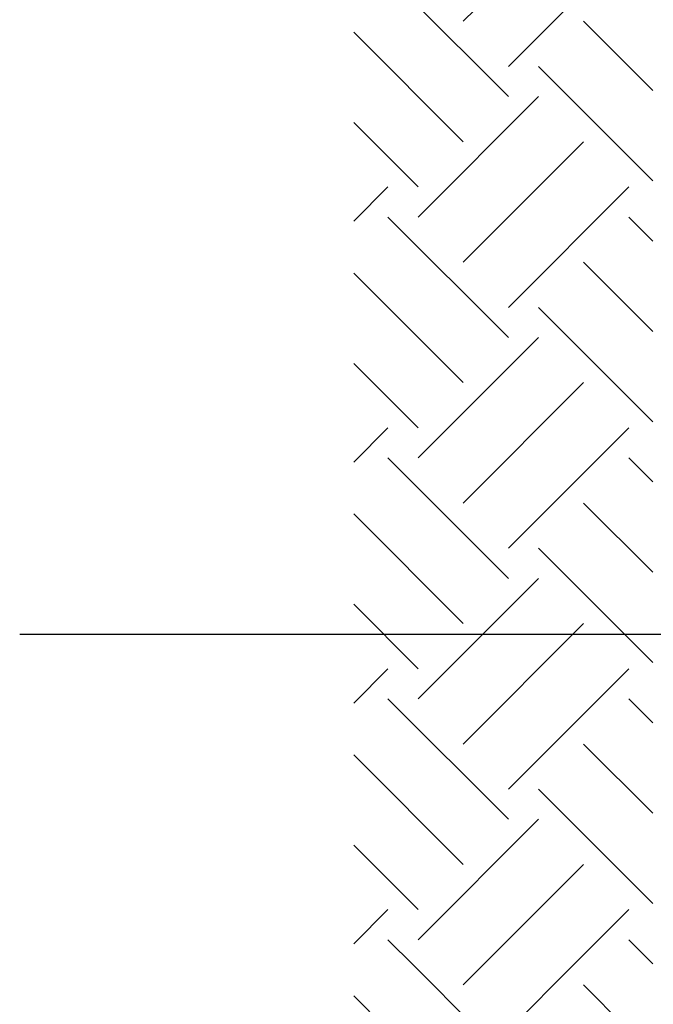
# Model space of a CAD drawing. Header units: millimetres. Extents: x 42141 to 43090, y 58789 to 59198.
# Tile 9 of 15: x 42180 to 42203, y 59123 to 59159. Entities that reach past the tile are written whole.
import ezdxf

# ---------------------------------------------------------------- set-up
doc = ezdxf.new("R2010")
doc.units = ezdxf.units.MM
doc.header["$MEASUREMENT"] = 0
doc.layers.add('GROUND', color=8, linetype='Continuous')

# ---------------------------------------------------------------- blocks, each defined once
blk = doc.blocks.new('*X903')
at = {"color": 0}
for p, q in [((69.053, 187.273), (73.473, 191.692)), ((70.711, 185.616), (75.13, 190.035)), ((70.711, 184.511), (66.291, 188.93)), ((76.011, 184.734), (73.473, 187.273)), ((69.053, 182.853), (65.032, 186.875)), ((76.011, 181.42), (71.816, 185.616)), ((67.396, 180.091), (71.816, 184.511)), ((67.396, 181.196), (65.032, 183.56)), ((69.053, 178.434), (73.473, 182.853)), ((65.032, 179.937), (66.291, 181.196)), ((70.711, 176.777), (75.13, 181.196)), ((70.711, 175.672), (66.291, 180.091)), ((76.011, 179.21), (75.13, 180.091)), ((76.011, 175.895), (73.473, 178.434)), ((69.053, 174.015), (65.032, 178.036)), ((76.011, 172.581), (71.816, 176.777)), ((67.396, 171.252), (71.816, 175.672)), ((67.396, 172.357), (65.032, 174.721)), ((69.053, 169.595), (73.473, 174.015)), ((65.032, 171.098), (66.291, 172.357)), ((70.711, 167.938), (75.13, 172.357)), ((70.711, 166.833), (66.291, 171.252)), ((76.011, 170.371), (75.13, 171.252)), ((76.011, 167.056), (73.473, 169.595)), ((69.053, 165.176), (65.032, 169.197)), ((76.011, 163.742), (71.816, 167.938)), ((67.396, 162.414), (71.816, 166.833)), ((67.396, 163.518), (65.032, 165.883)), ((69.053, 160.756), (73.473, 165.176)), ((65.032, 162.259), (66.291, 163.518)), ((70.711, 159.099), (75.13, 163.518)), ((70.711, 157.994), (66.291, 162.414)), ((76.011, 161.532), (75.13, 162.414)), ((76.011, 158.218), (73.473, 160.756)), ((69.053, 156.337), (65.032, 160.358)), ((76.011, 154.903), (71.816, 159.099)), ((67.396, 153.575), (71.816, 157.994)), ((67.396, 154.68), (65.032, 157.044)), ((69.76, 152.624), (73.473, 156.337)), ((65.032, 153.42), (66.291, 154.68)), ((73.075, 152.624), (75.13, 154.68)), ((67.242, 152.624), (66.291, 153.575)), ((76.011, 152.693), (75.13, 153.575)), ((70.711, 149.155), (67.242, 152.624)), ((69.053, 151.917), (69.76, 152.624)), ((70.711, 150.26), (73.075, 152.624)), ((76.011, 149.379), (73.473, 151.917)), ((69.053, 147.498), (65.032, 151.519))]:
    blk.add_line(p, q, dxfattribs=at)

msp = doc.modelspace()

# ---------------------------------------------------------------- linework, layer by layer
at = {"linetype": 'ByBlock'}
msp.add_line((42207.3988, 59136.3998), (42179.5488, 59136.3998), dxfattribs=at)

# ---------------------------------------------------------------- block references
at = {"layer": 'GROUND'}
msp.add_blockref('*X903', (42126.7804, 58971.6309), dxfattribs=at)

doc.saveas('drawing.dxf')
